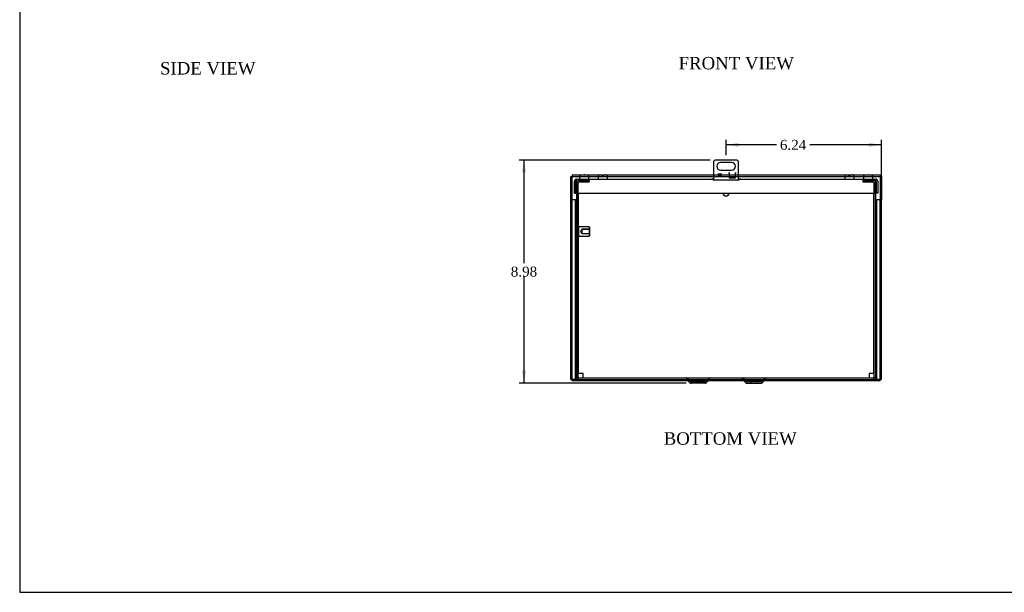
# Model space of a CAD drawing. Header units: inches. Extents: x 0.2 to 89.8, y -0.5 to 59.8.
# Tile 1 of 6: x 0.2 to 39.8, y 0.2 to 23.2. Entities that reach past the tile are written whole.
import ezdxf
from ezdxf.enums import TextEntityAlignment as Align
from ezdxf.lldxf.tags import DXFTag

# ---------------------------------------------------------------- set-up
doc = ezdxf.new("R2010")
doc.units = ezdxf.units.IN
doc.header["$MEASUREMENT"] = 0
for name, color, linetype in [('COM55240', 7, 'Continuous'), ('COM55636-31', 7, 'Continuous'), ('COM55638-11', 7, 'Continuous'), ('COM55639-31', 7, 'Continuous'), ('COM70786-9', 7, 'Continuous'), ('Default', 7, 'Continuous'), ('RVT19019', 7, 'Continuous'), ('SCS19491', 7, 'Continuous'), ('STD26152', 7, 'Continuous')]:
    doc.layers.add(name, color=color, linetype=linetype)
doc.styles.add('SEACAD_Times_New_Roman', font='times.ttf')
tags = doc.linetypes.add('HIDDEN2', pattern=[0.1875, 0.125, -0.0625]).pattern_tags.tags
tags[6:7] = [DXFTag(74, 4), DXFTag(75, 0), DXFTag(340, '0'), DXFTag(46, 0.0), DXFTag(50, 0.0), DXFTag(44, 0.0), DXFTag(45, 0.0)]
tags[4:5] = [DXFTag(74, 4), DXFTag(75, 0), DXFTag(340, '0'), DXFTag(46, 0.0), DXFTag(50, 0.0), DXFTag(44, 0.0), DXFTag(45, 0.0)]
doc.dimstyles.new('HAMMOND_(STH_-_66x44)', dxfattribs={"dimtxt": 0.4, "dimasz": 0.5, "dimexe": 0.2, "dimexo": 0.2, "dimgap": 0.1, "dimtad": 0, "dimtih": 1, "dimtoh": 1, "dimzin": 0, "dimdsep": 46, "dimtxsty": 'SEACAD_Times_New_Roman', "dimblk1": '_SE_FILLED', "dimblk2": '_SE_FILLED', "dimsah": 1, "dimcen": 0.2, "dimadec": 0, "dimazin": 0, "dimtfac": 0.8, "dimtofl": 0, "dimtmove": 0, "dimatfit": 3, "dimfxl": 1, "dimtolj": 1, "dimtzin": 0, "dimarcsym": 0})

# ---------------------------------------------------------------- blocks, each defined once
blk = doc.blocks.new('SE6')
at = {"layer": 'COM55240', "color": 7, "linetype": 'Continuous'}
for p, q in [((28.129, 17.488), (28.129, 16.756)), ((29.067, 17.55), (28.192, 17.55)), ((28.848, 17.456), (28.41, 17.456)), ((29.129, 16.756), (29.129, 17.488)), ((28.41, 17.144), (28.848, 17.144)), ((28.754, 17.05), (28.754, 16.831)), ((28.754, 17.05), (28.754, 17.05)), ((28.754, 17.014), (28.754, 17.05)), ((29.004, 16.831), (29.004, 17.05)), ((29.004, 17.05), (29.004, 17.05)), ((29.004, 17.05), (29.004, 17.014)), ((28.754, 17.014), (28.754, 16.832)), ((28.754, 16.832), (29.004, 16.832)), ((28.754, 16.831), (29.004, 16.831)), ((29.004, 16.832), (29.004, 17.014))]:
    blk.add_line(p, q, dxfattribs=at)
blk.add_circle((28.379, 16.95), 0.0625, dxfattribs=at)
for centre, radius, start, end in [((28.243, 17.436), 0.125, 114.2952, 155.7048), ((28.41, 17.3), 0.156, 90, 270), ((28.848, 17.3), 0.156, 270, 90), ((29.015, 17.436), 0.125, 24.2952, 65.7048)]:
    blk.add_arc(centre, radius, start, end, dxfattribs=at)
at = {"layer": 'COM55636-31', "color": 7, "linetype": 'HIDDEN2'}
for p, q in [((22.629, 16.224), (22.629, 16.643)), ((22.686, 16.224), (22.686, 16.643)), ((22.715, 16.729), (23.129, 16.729)), ((22.715, 16.672), (23.129, 16.672)), ((22.837, 16.729), (22.837, 16.672)), ((23.007, 16.672), (23.007, 16.729)), ((23.129, 16.729), (23.129, 16.672)), ((34.129, 16.729), (34.129, 16.672)), ((34.129, 16.729), (34.543, 16.729)), ((34.129, 16.672), (34.543, 16.672)), ((34.251, 16.729), (34.251, 16.672)), ((34.421, 16.672), (34.421, 16.729)), ((34.572, 16.643), (34.572, 16.224)), ((34.629, 16.643), (34.629, 16.224)), ((27.079, 8.761), (27.201, 8.639)), ((27.807, 8.639), (27.929, 8.761)), ((29.329, 8.761), (29.451, 8.639)), ((30.057, 8.639), (30.179, 8.761)), ((27.786, 8.63), (27.223, 8.63)), ((27.379, 8.63), (27.379, 8.573)), ((27.629, 8.573), (27.629, 8.63)), ((30.036, 8.63), (29.473, 8.63)), ((29.629, 8.63), (29.629, 8.573)), ((29.879, 8.573), (29.879, 8.63))]:
    blk.add_line(p, q, dxfattribs=at)
at = {"layer": 'COM55636-31', "color": 7, "linetype": 'Continuous'}
for p, q in [((22.629, 8.815), (22.629, 16.224)), ((22.686, 8.815), (22.686, 16.224)), ((34.572, 16.224), (34.572, 8.815)), ((34.629, 16.224), (34.629, 8.815)), ((22.715, 8.786), (34.543, 8.786)), ((22.715, 8.729), (34.543, 8.729)), ((27.039, 8.721), (27.161, 8.599)), ((27.847, 8.599), (27.969, 8.721)), ((29.289, 8.721), (29.411, 8.599)), ((30.097, 8.599), (30.219, 8.721)), ((27.786, 8.573), (27.223, 8.573)), ((29.473, 8.573), (30.036, 8.573))]:
    blk.add_line(p, q, dxfattribs=at)
at = {"layer": 'COM55636-31', "color": 7, "linetype": 'HIDDEN2'}
for centre, radius, start, end in [((22.715, 16.643), 0.086, 90, 180), ((22.715, 16.643), 0.029, 90, 180), ((34.543, 16.643), 0.086, 0, 90), ((34.543, 16.643), 0.029, 0, 90), ((27.018, 8.699), 0.087, 45, 90), ((27.99, 8.699), 0.087, 90, 135), ((29.268, 8.699), 0.087, 45, 90), ((30.24, 8.699), 0.087, 90, 135), ((27.223, 8.66), 0.03, 225, 270), ((27.786, 8.66), 0.03, 270, 315), ((29.473, 8.66), 0.03, 225, 270), ((30.036, 8.66), 0.03, 270, 315)]:
    blk.add_arc(centre, radius, start, end, dxfattribs=at)
at = {"layer": 'COM55636-31', "color": 7, "linetype": 'Continuous'}
for centre, radius, start, end in [((22.715, 8.815), 0.086, 180, 270), ((22.715, 8.815), 0.029, 180, 270), ((27.018, 8.699), 0.03, 45, 90), ((27.99, 8.699), 0.03, 90, 135), ((29.268, 8.699), 0.03, 45, 90), ((30.24, 8.699), 0.03, 90, 135), ((34.543, 8.815), 0.086, 270, 360), ((34.543, 8.815), 0.029, 270, 360), ((27.223, 8.66), 0.087, 225, 270), ((27.786, 8.66), 0.087, 270, 315), ((29.473, 8.66), 0.087, 225, 270), ((30.036, 8.66), 0.087, 270, 315)]:
    blk.add_arc(centre, radius, start, end, dxfattribs=at)
at = {"layer": 'COM55638-11', "color": 7, "linetype": 'Continuous'}
for p, q in [((22.536, 16.224), (22.536, 16.7)), ((22.593, 16.224), (22.593, 16.7)), ((22.622, 16.786), (28.054, 16.786)), ((22.622, 16.7), (22.622, 16.786)), ((22.622, 16.7), (22.622, 16.224)), ((28.129, 16.786), (28.054, 16.786)), ((28.129, 16.756), (29.129, 16.756)), ((29.204, 16.786), (29.129, 16.786)), ((29.204, 16.786), (34.637, 16.786)), ((34.637, 16.786), (34.637, 16.7)), ((34.637, 16.224), (34.637, 16.7)), ((34.666, 16.7), (34.666, 16.224)), ((34.723, 16.7), (34.723, 16.224)), ((22.536, 16.224), (22.593, 16.224)), ((22.622, 16.224), (34.637, 16.224)), ((34.723, 16.224), (34.666, 16.224))]:
    blk.add_line(p, q, dxfattribs=at)
for centre, radius, start, end in [((22.622, 16.7), 0.086, 90, 180), ((22.622, 16.7), 0.029, 90, 180), ((34.637, 16.7), 0.086, 0, 90), ((34.637, 16.7), 0.029, 0, 90)]:
    blk.add_arc(centre, radius, start, end, dxfattribs=at)
for points in [[(28.054, 16.786), (28.059, 16.786), (28.065, 16.784), (28.077, 16.777), (28.083, 16.773), (28.096, 16.765), (28.102, 16.762), (28.116, 16.758), (28.122, 16.756), (28.129, 16.756)], [(29.129, 16.756), (29.136, 16.756), (29.143, 16.758), (29.156, 16.762), (29.162, 16.765), (29.175, 16.773), (29.181, 16.777), (29.193, 16.784), (29.199, 16.786), (29.204, 16.786)]]:
    blk.add_open_spline(points, degree=3, knots=[0, 0, 0, 0, 0.25, 0.25, 0.5, 0.5, 0.75, 0.75, 1, 1, 1, 1], dxfattribs=at)
at = {"layer": 'COM55639-31', "color": 7, "linetype": 'Continuous'}
for p, q in [((22.385, 16.893), (22.442, 16.893)), ((22.385, 15.949), (22.385, 16.893)), ((22.442, 16.95), (22.442, 16.893)), ((22.442, 16.95), (22.785, 16.95)), ((22.442, 16.893), (22.471, 16.864)), ((22.442, 15.949), (22.442, 16.893)), ((22.442, 16.893), (22.471, 16.864)), ((22.442, 16.893), (22.74, 16.893)), ((23.059, 16.95), (23.535, 16.95)), ((23.104, 16.893), (23.491, 16.893)), ((23.646, 16.95), (23.706, 16.95)), ((23.646, 16.893), (23.706, 16.893)), ((23.816, 16.95), (28.129, 16.95)), ((23.86, 16.893), (28.129, 16.893)), ((28.317, 16.95), (28.442, 16.95)), ((28.353, 16.893), (28.405, 16.893)), ((28.754, 16.95), (28.754, 16.95)), ((28.754, 16.893), (28.754, 16.893)), ((29.004, 16.95), (29.004, 16.95)), ((29.004, 16.893), (29.004, 16.893)), ((29.129, 16.95), (33.442, 16.95)), ((29.129, 16.893), (33.398, 16.893)), ((33.553, 16.95), (33.613, 16.95)), ((33.553, 16.893), (33.613, 16.893)), ((33.723, 16.95), (34.199, 16.95)), ((33.767, 16.893), (34.154, 16.893)), ((34.473, 16.95), (34.817, 16.95)), ((34.518, 16.893), (34.817, 16.893)), ((34.817, 16.893), (34.788, 16.864)), ((34.817, 16.893), (34.788, 16.864)), ((34.817, 16.95), (34.817, 16.893)), ((34.817, 16.893), (34.817, 15.949)), ((34.874, 16.893), (34.817, 16.893)), ((34.874, 16.893), (34.874, 15.949)), ((22.41, 15.949), (22.385, 15.949)), ((22.385, 8.729), (22.385, 15.949)), ((22.564, 15.949), (22.41, 15.949)), ((22.572, 15.949), (22.564, 15.949)), ((22.629, 15.949), (22.572, 15.949)), ((22.572, 8.729), (22.572, 15.949)), ((34.629, 15.949), (34.686, 15.949)), ((34.686, 8.729), (34.686, 15.949)), ((34.695, 15.949), (34.686, 15.949)), ((34.848, 15.949), (34.695, 15.949)), ((34.874, 15.949), (34.848, 15.949)), ((34.874, 8.729), (34.874, 15.949)), ((22.41, 8.729), (22.385, 8.729)), ((22.564, 8.729), (22.41, 8.729)), ((22.442, 8.672), (22.442, 8.729)), ((22.715, 8.729), (22.442, 8.729)), ((22.572, 8.729), (22.564, 8.729)), ((22.629, 8.729), (22.572, 8.729)), ((22.629, 8.729), (22.629, 8.815)), ((34.817, 8.729), (34.543, 8.729)), ((34.629, 8.729), (34.629, 8.815)), ((34.629, 8.729), (34.686, 8.729)), ((34.695, 8.729), (34.686, 8.729)), ((34.848, 8.729), (34.695, 8.729)), ((34.817, 8.672), (34.817, 8.729)), ((34.874, 8.729), (34.848, 8.729)), ((27.087, 8.672), (22.442, 8.672)), ((29.337, 8.672), (27.921, 8.672)), ((34.817, 8.672), (30.171, 8.672))]:
    blk.add_line(p, q, dxfattribs=at)
at = {"layer": 'COM55639-31', "color": 7, "linetype": 'HIDDEN2'}
for p, q in [((22.74, 16.893), (23.104, 16.893)), ((22.785, 16.95), (23.059, 16.95)), ((23.491, 16.893), (23.646, 16.893)), ((23.535, 16.95), (23.646, 16.95)), ((23.706, 16.95), (23.816, 16.95)), ((23.706, 16.893), (23.86, 16.893)), ((28.129, 16.95), (28.317, 16.95)), ((28.129, 16.893), (28.353, 16.893)), ((28.405, 16.893), (28.754, 16.893)), ((28.442, 16.95), (28.754, 16.95)), ((28.754, 16.95), (29.004, 16.95)), ((28.754, 16.893), (29.004, 16.893)), ((29.004, 16.95), (29.129, 16.95)), ((29.004, 16.893), (29.129, 16.893)), ((33.398, 16.893), (33.553, 16.893)), ((33.442, 16.95), (33.553, 16.95)), ((33.613, 16.95), (33.723, 16.95)), ((33.613, 16.893), (33.767, 16.893)), ((34.154, 16.893), (34.518, 16.893)), ((34.199, 16.95), (34.473, 16.95)), ((22.442, 8.729), (22.442, 15.949)), ((34.817, 8.729), (34.817, 15.949)), ((22.442, 8.729), (22.471, 8.758)), ((22.442, 8.729), (22.471, 8.758)), ((34.817, 8.729), (34.788, 8.758)), ((34.817, 8.729), (34.788, 8.758)), ((27.921, 8.672), (27.087, 8.672)), ((30.171, 8.672), (29.337, 8.672))]:
    blk.add_line(p, q, dxfattribs=at)
at = {"layer": 'COM70786-9', "color": 7, "linetype": 'Continuous'}
for p, q in [((22.699, 8.966), (22.699, 16.224)), ((34.559, 16.224), (34.559, 8.966)), ((22.785, 8.966), (22.699, 8.966)), ((22.879, 8.966), (22.785, 8.966)), ((22.879, 8.872), (22.879, 8.966)), ((22.879, 8.786), (22.879, 8.872)), ((34.379, 8.966), (34.379, 8.872)), ((34.473, 8.966), (34.379, 8.966)), ((34.379, 8.872), (34.379, 8.786)), ((34.559, 8.966), (34.473, 8.966))]:
    blk.add_line(p, q, dxfattribs=at)
at = {"layer": 'RVT19019', "color": 7, "linetype": 'Continuous'}
blk.add_arc((28.629, 16.229), 0.125, 182.5218, 357.4782, dxfattribs=at)
at = {"layer": 'SCS19491', "color": 7, "linetype": 'Continuous'}
for p, q in [((22.735, 16.871), (22.735, 16.811)), ((22.738, 16.886), (22.736, 16.886)), ((22.829, 16.961), (22.891, 16.961)), ((22.892, 16.957), (22.952, 16.958)), ((22.946, 16.961), (22.944, 16.961)), ((22.949, 16.961), (22.946, 16.961)), ((22.946, 16.961), (22.946, 16.958)), ((22.951, 16.961), (22.949, 16.961)), ((22.949, 16.958), (22.949, 16.961)), ((22.951, 16.961), (23.015, 16.961)), ((22.952, 16.958), (22.951, 16.961)), ((23.106, 16.886), (23.108, 16.886)), ((23.11, 16.811), (23.11, 16.871)), ((23.488, 16.871), (23.488, 16.811)), ((23.555, 16.957), (23.556, 16.958)), ((23.556, 16.958), (23.583, 16.961)), ((23.583, 16.961), (23.646, 16.961)), ((23.646, 16.961), (23.646, 16.886)), ((23.706, 16.886), (23.646, 16.886)), ((23.706, 16.961), (23.771, 16.961)), ((23.706, 16.886), (23.706, 16.961)), ((23.8, 16.957), (23.797, 16.956)), ((23.863, 16.811), (23.863, 16.871)), ((33.395, 16.871), (33.395, 16.811)), ((33.462, 16.957), (33.463, 16.958)), ((33.463, 16.958), (33.49, 16.961)), ((33.49, 16.961), (33.553, 16.961)), ((33.553, 16.961), (33.553, 16.886)), ((33.613, 16.886), (33.553, 16.886)), ((33.613, 16.961), (33.678, 16.961)), ((33.613, 16.886), (33.613, 16.961)), ((33.707, 16.957), (33.704, 16.956)), ((33.77, 16.811), (33.77, 16.871)), ((34.149, 16.871), (34.149, 16.811)), ((34.152, 16.886), (34.15, 16.886)), ((34.243, 16.961), (34.315, 16.961)), ((34.316, 16.957), (34.376, 16.956)), ((34.37, 16.961), (34.367, 16.961)), ((34.372, 16.961), (34.37, 16.961)), ((34.37, 16.961), (34.37, 16.956)), ((34.374, 16.961), (34.372, 16.961)), ((34.372, 16.956), (34.372, 16.961)), ((34.374, 16.961), (34.429, 16.961)), ((34.376, 16.956), (34.374, 16.961)), ((34.52, 16.886), (34.522, 16.886)), ((34.524, 16.811), (34.524, 16.871))]:
    blk.add_line(p, q, dxfattribs=at)
for centre, radius, start, end in [((22.825, 16.871), 0.09, 170.4059, 180), ((22.76, 16.811), 0.025, 180, 270), ((23.085, 16.811), 0.025, 270, 0), ((23.02, 16.871), 0.09, 0, 9.5941), ((23.578, 16.871), 0.09, 104.9913, 180), ((23.513, 16.811), 0.025, 180, 270), ((23.771, 16.867), 0.0938, 72.0854, 90.0791), ((23.773, 16.871), 0.09, 0, 73.2208), ((23.838, 16.811), 0.025, 270, 0), ((33.485, 16.871), 0.09, 104.9913, 180), ((33.42, 16.811), 0.025, 180, 270), ((33.678, 16.867), 0.0938, 72.0854, 90.0791), ((33.68, 16.871), 0.09, 0, 73.2208), ((33.745, 16.811), 0.025, 270, 0), ((34.239, 16.871), 0.09, 170.4059, 180), ((34.174, 16.811), 0.025, 180, 270), ((34.499, 16.811), 0.025, 270, 0), ((34.434, 16.871), 0.09, 0, 9.5941)]:
    blk.add_arc(centre, radius, start, end, dxfattribs=at)
for points in [[(22.738, 16.886), (22.739, 16.892), (22.741, 16.897), (22.744, 16.907), (22.747, 16.912), (22.752, 16.921), (22.755, 16.925), (22.762, 16.933), (22.766, 16.937), (22.774, 16.944), (22.779, 16.947), (22.788, 16.952), (22.793, 16.954), (22.803, 16.958), (22.808, 16.959), (22.819, 16.961), (22.824, 16.961), (22.829, 16.961)], [(23.015, 16.961), (23.02, 16.961), (23.026, 16.961), (23.036, 16.959), (23.041, 16.958), (23.051, 16.954), (23.056, 16.952), (23.066, 16.947), (23.07, 16.944), (23.078, 16.937), (23.082, 16.933), (23.089, 16.925), (23.092, 16.921), (23.098, 16.912), (23.1, 16.907), (23.104, 16.897), (23.105, 16.892), (23.106, 16.886)], [(34.152, 16.886), (34.153, 16.892), (34.155, 16.897), (34.158, 16.907), (34.161, 16.912), (34.166, 16.921), (34.169, 16.925), (34.176, 16.933), (34.18, 16.937), (34.188, 16.944), (34.193, 16.947), (34.202, 16.952), (34.207, 16.954), (34.217, 16.958), (34.222, 16.959), (34.233, 16.961), (34.238, 16.961), (34.243, 16.961)], [(34.429, 16.961), (34.434, 16.961), (34.44, 16.961), (34.45, 16.959), (34.455, 16.958), (34.465, 16.954), (34.47, 16.952), (34.48, 16.947), (34.484, 16.944), (34.492, 16.937), (34.496, 16.933), (34.503, 16.925), (34.506, 16.921), (34.512, 16.912), (34.514, 16.907), (34.518, 16.897), (34.519, 16.892), (34.52, 16.886)]]:
    blk.add_open_spline(points, degree=3, knots=[0, 0, 0, 0, 0.125, 0.125, 0.25, 0.25, 0.375, 0.375, 0.5, 0.5, 0.625, 0.625, 0.75, 0.75, 0.875, 0.875, 1, 1, 1, 1], dxfattribs=at)
for points in [[(22.891, 16.961), (22.891, 16.961), (22.892, 16.96), (22.892, 16.957)], [(34.315, 16.961), (34.315, 16.961), (34.315, 16.96), (34.316, 16.957)], [(34.367, 16.961), (34.367, 16.961), (34.366, 16.96), (34.366, 16.957)]]:
    blk.add_open_spline(points, degree=3, dxfattribs=at)
at = {"layer": 'STD26152', "color": 7, "linetype": 'Continuous'}
for p, q in [((22.699, 14.853), (22.686, 14.84)), ((22.686, 14.505), (22.699, 14.492))]:
    blk.add_line(p, q, dxfattribs=at)
at = {"layer": 'STD26152', "color": 7, "linetype": 'HIDDEN2'}
for p, q in [((22.706, 14.86), (22.699, 14.853)), ((22.706, 14.485), (22.706, 14.86)), ((23.126, 14.86), (22.706, 14.86)), ((22.826, 14.75), (22.779, 14.672)), ((22.779, 14.672), (22.826, 14.594)), ((23.146, 14.767), (22.826, 14.767)), ((22.826, 14.767), (22.826, 14.75)), ((22.826, 14.75), (22.826, 14.594)), ((23.146, 14.75), (22.826, 14.75)), ((23.126, 14.86), (23.126, 14.485)), ((23.146, 14.84), (23.126, 14.86)), ((23.146, 14.505), (23.146, 14.84)), ((22.699, 14.492), (22.706, 14.485)), ((22.706, 14.485), (23.126, 14.485)), ((22.826, 14.594), (23.146, 14.594)), ((22.826, 14.594), (22.826, 14.577)), ((23.146, 14.577), (22.826, 14.577)), ((23.126, 14.485), (23.146, 14.505))]:
    blk.add_line(p, q, dxfattribs=at)
blk = doc.blocks.new('DMBLK7')
at = {"layer": 'Default', "linetype": 'Continuous', "transparency": 16777216}
for points in [[(20.424, 17.05), (20.591, 17.05), (20.508, 17.55)], [(20.424, 9.073), (20.508, 8.573), (20.591, 9.073)]]:
    blk.add_hatch(color=7, dxfattribs=at).paths.add_polyline_path(points)
at = {"layer": 'Default', "color": 7, "linetype": 'Continuous', "transparency": 16777216}
for p, q in [((27.992, 17.55), (20.308, 17.55)), ((20.508, 13.402), (20.508, 17.55)), ((20.508, 8.573), (20.508, 12.862)), ((27.023, 8.573), (20.308, 8.573))]:
    blk.add_line(p, q, dxfattribs=at)
at = {"layer": 'Default', "color": 7, "linetype": 'Continuous', "transparency": 16777216, "style": 'SEACAD_Times_New_Roman'}
blk.add_text('8.98', height=0.4, dxfattribs=at).set_placement((19.977, 13.262), align=Align.TOP_LEFT)
blk = doc.blocks.new('_SE_FILLED')
at = {"color": 0}
blk.add_line((0, 0), (-1, 0), dxfattribs=at)
blk.add_solid([(0, 0), (-1, -0.1665), (-1, 0.1665), (0, 0)], dxfattribs=at)
blk = doc.blocks.new('DMBLK12')
at = {"layer": 'Default', "linetype": 'Continuous', "transparency": 16777216}
for points in [[(29.129, 18.245), (28.629, 18.161), (29.129, 18.078)], [(34.374, 18.245), (34.374, 18.078), (34.874, 18.161)]]:
    blk.add_hatch(color=7, dxfattribs=at).paths.add_polyline_path(points)
at = {"layer": 'Default', "color": 7, "linetype": 'Continuous', "transparency": 16777216}
for p, q in [((28.629, 17.75), (28.629, 18.361)), ((34.874, 16.621), (34.874, 18.361)), ((30.652, 18.161), (28.629, 18.161)), ((34.874, 18.161), (31.993, 18.161))]:
    blk.add_line(p, q, dxfattribs=at)
at = {"layer": 'Default', "color": 7, "linetype": 'Continuous', "transparency": 16777216, "style": 'SEACAD_Times_New_Roman'}
blk.add_text('6.24', height=0.4, dxfattribs=at).set_placement((30.792, 18.361), align=Align.TOP_LEFT)
blk = doc.blocks.new('BORDER')
at = {"layer": 'Default', "color": 7, "linetype": 'Continuous'}
for p, q in [((-41.86, 27.86), (-41.86, 0)), ((-41.86, 0), (0, 0))]:
    blk.add_line(p, q, dxfattribs=at)

msp = doc.modelspace()

# ---------------------------------------------------------------- block references
at = {"layer": 'Default', "color": 7, "xscale": 2.14, "yscale": 2.14, "zscale": 2.14}
msp.add_blockref('BORDER', (89.818, 0.161), dxfattribs=at)
at = {"layer": 'Default'}
msp.add_blockref('SE6', (0, 0), dxfattribs=at)

# ---------------------------------------------------------------- texts
at = {"layer": 'Default', "color": 7, "linetype": 'Continuous', "style": 'SEACAD_Times_New_Roman'}
for s, p in [('SIDE VIEW', (5.878, 21.491)), ('FRONT VIEW', (26.721, 21.698)), ('BOTTOM VIEW', (26.122, 6.599))]:
    msp.add_text(s, height=0.5, dxfattribs=at).set_placement(p, align=Align.TOP_LEFT)

# ---------------------------------------------------------------- dimensions: what is measured, and where the dimension line sits
at = {"layer": 'Default', "color": 7, "linetype": 'Continuous'}
dim = msp.add_linear_dim(base=(28.6291, 18.1613), p1=(34.8736, 16.4213), p2=(28.6291, 17.55), text='\\A1;<>', dimstyle='HAMMOND_(STH_-_66x44)', dxfattribs=at)
dim.commit()
dim.dimension.update_dxf_attribs({"geometry": 'DMBLK12', "text_midpoint": (31.3225, 18.1613), "dimtype": 160})
dim = msp.add_linear_dim(base=(20.508, 17.55), p1=(27.223, 8.573), p2=(29.067, 17.55), angle=90, text='\\A1;<>', dimstyle='HAMMOND_(STH_-_66x44)', dxfattribs=at)
dim.commit()
dim.dimension.update_dxf_attribs({"geometry": 'DMBLK7', "text_midpoint": (20.508, 13.062), "dimtype": 160})

doc.saveas('drawing.dxf')
